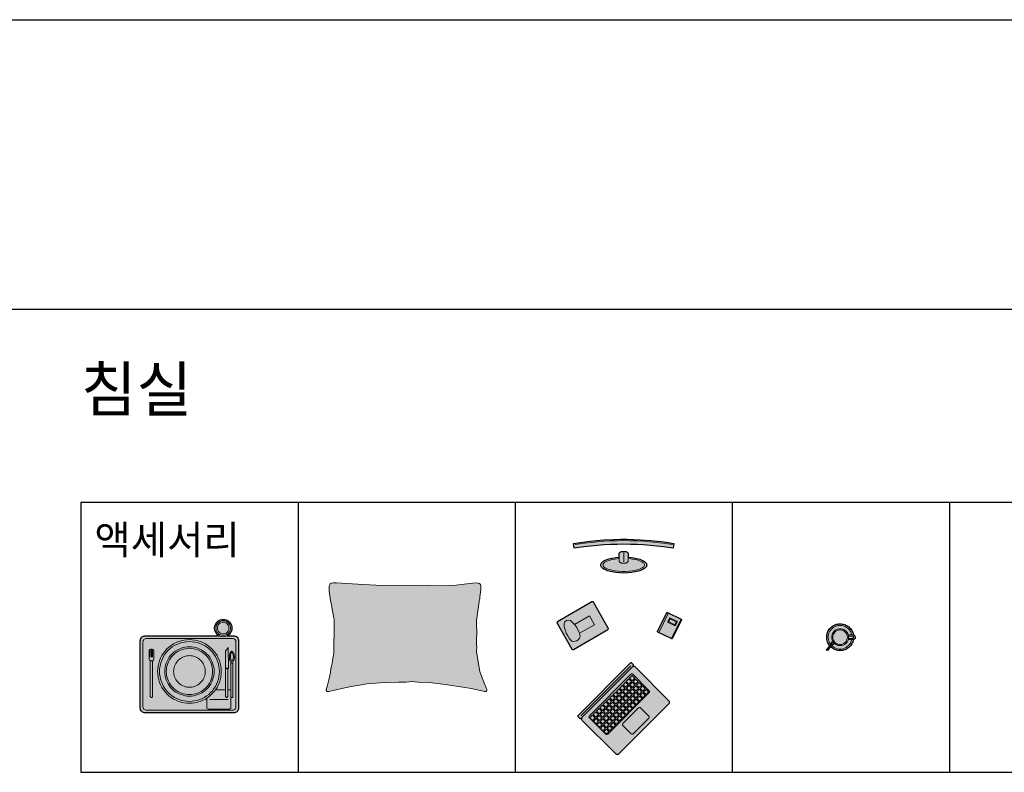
# Model space of a CAD drawing. Header units: millimetres. Extents: x 488786 to 747986, y 25193 to 95000.
# Tile 89 of 127: x 564783 to 569885, y 91100 to 95000. Entities that reach past the tile are written whole.
import ezdxf

# ---------------------------------------------------------------- set-up
doc = ezdxf.new("R2010")
doc.units = ezdxf.units.MM
for name, color, linetype in [('10. ETC', 251, 'Continuous'), ('13. TXT2', 43, 'Continuous'), ('25. 255', 255, 'Continuous'), ('6. FUR1', 181, 'Continuous')]:
    doc.layers.add(name, color=color, linetype=linetype)
doc.layers.add('7. FUR2', color=241, linetype='Continuous', lineweight=5)
doc.styles.add('YUHIHA_TEXT', font='Pretendard-Regular.ttf')

# ---------------------------------------------------------------- blocks, each defined once
blk = doc.blocks.new('YUHIHA_Accessory_PlaceSetting_Plan')
at = {"layer": '25. 255'}
blk.add_hatch(color=256, dxfattribs=at).paths.add_polyline_path([(-492.4, -484.9), (-496.9, -482.5), (-500.8, -479.3), (-504, -475.4), (-506.4, -470.9), (-507.9, -466), (-508.4, -460.9), (-508.4, -113.1), (-507.9, -108.1), (-506.4, -103.2), (-504, -98.7), (-500.8, -94.8), (-496.9, -91.5), (-492.4, -89.1), (-487.5, -87.6), (-482.4, -87.1), (-99.2, -87.1), (-101.1, -86.1), (-104.5, -84), (-107.6, -81.6), (-110.5, -79), (-113.1, -76.1), (-115.5, -73), (-117.6, -69.7), (-119.4, -66.2), (-120.9, -62.5), (-122.1, -58.8), (-122.9, -55), (-123.5, -51.1), (-123.6, -47.2), (-123.5, -43.2), (-122.9, -39.4), (-122.1, -35.5), (-120.9, -31.8), (-119.4, -28.2), (-117.6, -24.7), (-115.5, -21.4), (-113.1, -18.3), (-110.5, -15.4), (-107.6, -12.7), (-104.5, -10.3), (-101.1, -8.2), (-97.7, -6.4), (-94, -4.9), (-90.3, -3.7), (-86.5, -2.9), (-82.6, -2.4), (-78.7, -2.2), (-74.7, -2.4), (-70.8, -2.9), (-67, -3.7), (-63.3, -4.9), (-59.6, -6.4), (-56.2, -8.2), (-52.9, -10.3), (-49.7, -12.7), (-46.9, -15.4), (-44.2, -18.3), (-41.8, -21.4), (-39.7, -24.7), (-37.9, -28.2), (-36.4, -31.8), (-35.2, -35.5), (-34.4, -39.4), (-33.9, -43.2), (-33.7, -47.2), (-33.9, -51.1), (-34.4, -55), (-35.2, -58.8), (-36.4, -62.5), (-37.9, -66.2), (-39.7, -69.7), (-41.8, -73), (-44.2, -76.1), (-46.9, -79), (-49.7, -81.6), (-52.9, -84), (-56.2, -86.1), (-58.1, -87.1), (-24.7, -87.1), (-19.6, -87.6), (-14.7, -89.1), (-10.2, -91.5), (-6.3, -94.8), (-3.1, -98.7), (-0.7, -103.2), (0.8, -108.1), (1.3, -113.1), (1.3, -460.9), (0.8, -466), (-0.7, -470.9), (-3.1, -475.4), (-6.3, -479.3), (-10.2, -482.5), (-14.7, -484.9), (-19.6, -486.4), (-24.7, -486.9), (-482.4, -486.9), (-487.5, -486.4)])
at = {"layer": '6. FUR1'}
blk.add_lwpolyline([(-492.4, -484.9), (-496.9, -482.5), (-500.8, -479.3), (-504, -475.4), (-506.4, -470.9), (-507.9, -466), (-508.4, -460.9), (-508.4, -113.1), (-507.9, -108.1), (-506.4, -103.2), (-504, -98.7), (-500.8, -94.8), (-496.9, -91.5), (-492.4, -89.1), (-487.5, -87.6), (-482.4, -87.1), (-99.2, -87.1), (-104.5, -84), (-107.6, -81.6), (-113.1, -76.1), (-115.5, -73), (-119.4, -66.2), (-122.1, -58.8), (-123.5, -51.1), (-123.5, -43.2), (-122.9, -39.4), (-122.1, -35.5), (-119.4, -28.2), (-115.5, -21.4), (-113.1, -18.3), (-107.6, -12.7), (-101.1, -8.2), (-94, -4.9), (-86.5, -2.9), (-82.6, -2.4), (-74.7, -2.4), (-70.8, -2.9), (-63.3, -4.9), (-56.2, -8.2), (-52.9, -10.3), (-46.9, -15.4), (-41.8, -21.4), (-37.9, -28.2), (-36.4, -31.8), (-34.4, -39.4), (-33.9, -43.2), (-33.9, -51.1), (-34.4, -55), (-36.4, -62.5), (-39.7, -69.7), (-41.8, -73), (-46.9, -79), (-49.7, -81.6), (-52.9, -84), (-58.1, -87.1), (-24.7, -87.1), (-19.6, -87.6), (-14.7, -89.1), (-10.2, -91.5), (-6.3, -94.8), (-3.1, -98.7), (-0.7, -103.2), (0.8, -108.1), (1.3, -113.1), (1.3, -460.9), (0.8, -466), (-0.7, -470.9), (-3.1, -475.4), (-6.3, -479.3), (-10.2, -482.5), (-14.7, -484.9), (-19.6, -486.4), (-24.7, -486.9), (-482.4, -486.9), (-487.5, -486.4)], close=True, dxfattribs=at)
at = {"layer": '7. FUR2'}
for points in [[(-40.7, -47.2), (-41.2, -53.8), (-43, -60.2), (-44.2, -63.2), (-47.5, -69), (-51.8, -74), (-54.2, -76.3), (-59.7, -80.1), (-65.7, -82.8), (-72.1, -84.6), (-78.7, -85.1), (-85.2, -84.6), (-91.6, -82.8), (-97.6, -80.1), (-103.1, -76.3), (-105.5, -74), (-107.8, -71.6), (-111.5, -66.2), (-114.3, -60.2), (-116, -53.8), (-116.6, -47.2), (-116, -40.6), (-114.3, -34.2), (-111.5, -28.2), (-107.8, -22.8), (-105.5, -20.3), (-100.4, -16.1), (-97.6, -14.3), (-91.6, -11.5), (-85.2, -9.8), (-78.7, -9.2), (-72.1, -9.8), (-65.7, -11.5), (-59.7, -14.3), (-54.2, -18.1), (-51.8, -20.3), (-47.5, -25.4), (-44.2, -31.1), (-43, -34.2), (-41.2, -40.6)], [(-48.7, -47.2), (-49.1, -52.4), (-50.5, -57.4), (-54.1, -64.4), (-57.5, -68.4), (-63.7, -73.1), (-68.4, -75.3), (-73.5, -76.7), (-78.7, -77.2), (-83.9, -76.7), (-88.9, -75.3), (-95.8, -71.7), (-99.8, -68.4), (-103.2, -64.4), (-106.8, -57.4), (-108.2, -52.4), (-108.6, -47.2), (-108.2, -42), (-106.8, -36.9), (-104.6, -32.2), (-99.8, -26), (-95.8, -22.6), (-91.3, -20), (-83.9, -17.6), (-78.7, -17.2), (-70.9, -18.2), (-66, -20), (-61.5, -22.6), (-57.5, -26), (-54.1, -30), (-51.5, -34.5), (-49.7, -39.4)], [(-30.7, -472.9), (-476.4, -472.9), (-479.9, -472.6), (-483.3, -471.6), (-486.4, -469.9), (-489.1, -467.6), (-491.4, -464.9), (-493, -461.8), (-494.1, -458.4), (-494.4, -454.9), (-494.4, -119.1), (-494.1, -115.6), (-493, -112.2), (-491.4, -109.1), (-489.1, -106.4), (-486.4, -104.2), (-483.3, -102.5), (-479.9, -101.5), (-476.4, -101.1), (-30.7, -101.1), (-27.2, -101.5), (-23.8, -102.5), (-20.7, -104.2), (-18, -106.4), (-15.7, -109.1), (-14.1, -112.2), (-13, -115.6), (-12.7, -119.1), (-12.7, -454.9), (-13, -458.4), (-14.1, -461.8), (-15.7, -464.9), (-18, -467.6), (-20.7, -469.9), (-23.8, -471.6), (-27.2, -472.6)], [(-88.7, -272), (-89.3, -286.4), (-91.2, -300.7), (-94.3, -314.7), (-98.6, -328.4), (-104.1, -341.7), (-110.7, -354.5), (-118.5, -366.6), (-127.2, -378), (-136.9, -388.6), (-147.6, -398.4), (-159, -407.1), (-171.1, -414.8), (-183.9, -421.5), (-197.2, -427), (-210.9, -431.3), (-224.9, -434.4), (-239.2, -436.3), (-253.6, -436.9), (-267.9, -436.3), (-282.2, -434.4), (-296.2, -431.3), (-309.9, -427), (-323.2, -421.5), (-336, -414.8), (-348.1, -407.1), (-359.6, -398.4), (-370.1, -388.6), (-379.9, -378), (-388.6, -366.6), (-396.4, -354.5), (-403, -341.7), (-408.5, -328.4), (-412.8, -314.7), (-415.9, -300.7), (-417.8, -286.4), (-418.4, -272), (-417.8, -257.7), (-415.9, -243.4), (-412.8, -229.3), (-408.5, -215.6), (-403, -202.3), (-396.4, -189.6), (-388.6, -177.4), (-379.9, -166), (-370.1, -155.4), (-359.6, -145.7), (-348.1, -136.9), (-336, -129.2), (-323.2, -122.6), (-309.9, -117.1), (-296.2, -112.8), (-282.2, -109.6), (-267.9, -107.8), (-253.6, -107.1), (-239.2, -107.8), (-224.9, -109.6), (-210.9, -112.8), (-197.2, -117.1), (-183.9, -122.6), (-171.1, -129.2), (-159, -136.9), (-147.6, -145.7), (-136.9, -155.4), (-127.2, -166), (-118.5, -177.4), (-110.7, -189.6), (-104.1, -202.3), (-98.6, -215.6), (-94.3, -229.3), (-91.2, -243.4), (-89.3, -257.7)], [(-98.6, -272), (-99.2, -285.5), (-101, -298.9), (-103.9, -312.1), (-108, -325), (-113.2, -337.5), (-119.4, -349.5), (-126.7, -360.9), (-134.9, -371.6), (-144, -381.6), (-154, -390.7), (-164.7, -398.9), (-176.1, -406.2), (-188.1, -412.4), (-200.6, -417.6), (-213.5, -421.7), (-226.7, -424.6), (-240.1, -426.4), (-253.6, -426.9), (-267.1, -426.4), (-280.4, -424.6), (-293.6, -421.7), (-306.5, -417.6), (-319, -412.4), (-331, -406.2), (-342.4, -398.9), (-353.1, -390.7), (-363.1, -381.6), (-372.2, -371.6), (-380.4, -360.9), (-387.7, -349.5), (-393.9, -337.5), (-399.1, -325), (-403.2, -312.1), (-406.1, -298.9), (-407.9, -285.5), (-408.5, -272), (-407.9, -258.5), (-406.1, -245.1), (-403.2, -231.9), (-399.1, -219.1), (-393.9, -206.6), (-387.7, -194.6), (-380.4, -183.2), (-372.2, -172.5), (-363.1, -162.5), (-353.1, -153.4), (-342.4, -145.1), (-331, -137.9), (-319, -131.6), (-306.5, -126.5), (-293.6, -122.4), (-280.4, -119.5), (-267.1, -117.7), (-253.6, -117.1), (-240.1, -117.7), (-226.7, -119.5), (-213.5, -122.4), (-200.6, -126.5), (-188.1, -131.6), (-176.1, -137.9), (-164.7, -145.1), (-154, -153.4), (-144, -162.5), (-134.9, -172.5), (-126.7, -183.2), (-119.4, -194.6), (-113.2, -206.6), (-108, -219.1), (-103.9, -231.9), (-101, -245.1), (-99.2, -258.5)], [(-125.6, -272), (-126.1, -283.2), (-127.6, -294.2), (-130, -305.1), (-133.3, -315.8), (-137.6, -326.1), (-142.8, -336), (-148.8, -345.4), (-155.6, -354.3), (-163.1, -362.5), (-171.3, -370), (-180.2, -376.8), (-189.6, -382.8), (-199.5, -388), (-209.8, -392.2), (-220.4, -395.6), (-231.3, -398), (-242.4, -399.5), (-253.6, -400), (-264.7, -399.5), (-275.8, -398), (-286.7, -395.6), (-297.3, -392.2), (-307.6, -388), (-317.5, -382.8), (-326.9, -376.8), (-335.8, -370), (-344, -362.5), (-351.6, -354.3), (-358.3, -345.4), (-364.3, -336), (-369.5, -326.1), (-373.8, -315.8), (-377.1, -305.1), (-379.5, -294.2), (-381, -283.2), (-381.5, -272), (-381, -260.9), (-379.5, -249.8), (-377.1, -238.9), (-373.8, -228.3), (-369.5, -218), (-364.3, -208.1), (-358.3, -198.7), (-351.6, -189.8), (-344, -181.6), (-335.8, -174), (-326.9, -167.2), (-317.5, -161.2), (-307.6, -156.1), (-297.3, -151.8), (-286.7, -148.5), (-275.8, -146.1), (-264.7, -144.6), (-253.6, -144.1), (-242.4, -144.6), (-231.3, -146.1), (-220.4, -148.5), (-209.8, -151.8), (-199.5, -156.1), (-189.6, -161.2), (-180.2, -167.2), (-171.3, -174), (-163.1, -181.6), (-155.6, -189.8), (-148.8, -198.7), (-142.8, -208.1), (-137.6, -218), (-133.3, -228.3), (-130, -238.9), (-127.6, -249.8), (-126.1, -260.9)], [(-133.6, -272), (-134.1, -282.5), (-135.4, -292.9), (-137.7, -303.1), (-140.8, -313.1), (-144.9, -322.7), (-149.7, -332), (-155.3, -340.8), (-161.7, -349.1), (-168.8, -356.8), (-176.5, -363.9), (-184.8, -370.3), (-193.6, -375.9), (-202.9, -380.7), (-212.5, -384.7), (-222.5, -387.9), (-232.7, -390.1), (-243.1, -391.5), (-253.6, -392), (-264, -391.5), (-274.4, -390.1), (-284.6, -387.9), (-294.6, -384.7), (-304.2, -380.7), (-313.5, -375.9), (-322.3, -370.3), (-330.6, -363.9), (-338.4, -356.8), (-345.4, -349.1), (-351.8, -340.8), (-357.4, -332), (-362.2, -322.7), (-366.2, -313.1), (-369.4, -303.1), (-371.7, -292.9), (-373, -282.5), (-373.5, -272), (-373, -261.6), (-371.7, -251.2), (-369.4, -241), (-366.2, -231), (-362.2, -221.3), (-357.4, -212.1), (-351.8, -203.2), (-345.4, -194.9), (-338.4, -187.2), (-330.6, -180.2), (-322.3, -173.8), (-313.5, -168.2), (-304.2, -163.3), (-294.6, -159.3), (-284.6, -156.2), (-274.4, -153.9), (-264, -152.6), (-253.6, -152.1), (-243.1, -152.6), (-232.7, -153.9), (-222.5, -156.2), (-212.5, -159.3), (-202.9, -163.3), (-193.6, -168.2), (-184.8, -173.8), (-176.5, -180.2), (-168.8, -187.2), (-161.7, -194.9), (-155.3, -203.2), (-149.7, -212.1), (-144.9, -221.3), (-140.8, -231), (-137.7, -241), (-135.4, -251.2), (-134.1, -261.6)], [(-450.4, -217.1), (-456, -216.9), (-458.9, -215.7), (-461.1, -213.5), (-462.3, -210.6), (-462.4, -165.1), (-461.8, -162), (-461.1, -160.7), (-458.9, -158.4), (-457.5, -157.7), (-454.4, -157.1), (-446.4, -157.1), (-443.4, -157.7), (-442, -158.4), (-439.8, -160.7), (-438.6, -163.5), (-438.4, -209.1), (-439.1, -212.1), (-439.8, -213.5), (-442, -215.7), (-444.9, -216.9), (-446.4, -217.1)], [(-171.6, -272), (-171.9, -279.2), (-172.8, -286.3), (-174.4, -293.2), (-176.5, -300.1), (-179.3, -306.7), (-182.6, -313), (-186.4, -319), (-190.8, -324.7), (-195.6, -330), (-200.9, -334.8), (-206.5, -339.2), (-212.6, -343), (-218.9, -346.3), (-225.5, -349), (-232.3, -351.2), (-239.3, -352.7), (-246.4, -353.7), (-253.6, -354), (-260.7, -353.7), (-267.8, -352.7), (-274.8, -351.2), (-281.6, -349), (-288.2, -346.3), (-294.5, -343), (-300.6, -339.2), (-306.2, -334.8), (-311.5, -330), (-316.3, -324.7), (-320.7, -319), (-324.5, -313), (-327.8, -306.7), (-330.6, -300.1), (-332.7, -293.2), (-334.3, -286.3), (-335.2, -279.2), (-335.5, -272), (-335.2, -264.9), (-334.3, -257.8), (-332.7, -250.8), (-330.6, -244), (-327.8, -237.4), (-324.5, -231.1), (-320.7, -225), (-316.3, -219.4), (-311.5, -214.1), (-306.2, -209.3), (-300.6, -204.9), (-294.5, -201.1), (-288.2, -197.8), (-281.6, -195), (-274.8, -192.9), (-267.8, -191.3), (-260.7, -190.4), (-253.6, -190.1), (-246.4, -190.4), (-239.3, -191.3), (-232.3, -192.9), (-225.5, -195), (-218.9, -197.8), (-212.6, -201.1), (-206.5, -204.9), (-200.9, -209.3), (-195.6, -214.1), (-190.8, -219.4), (-186.4, -225), (-182.6, -231.1), (-179.3, -237.4), (-176.5, -244), (-174.4, -250.8), (-172.8, -257.8), (-171.9, -264.9)], [(-25.7, -195.1), (-26.4, -204.4), (-28.5, -211.9), (-30.3, -215), (-31.6, -216.3), (-33, -217), (-35.1, -216.7), (-36.4, -215.7), (-37.7, -214.1), (-39.8, -209.2), (-41.2, -202.6), (-41.7, -195.1), (-41.2, -187.6), (-39.8, -180.9), (-37.7, -176), (-36.4, -174.4), (-35.1, -173.4), (-33, -173.2), (-31.6, -173.8), (-30.3, -175.2), (-28.5, -178.2), (-26.4, -185.8)]]:
    blk.add_lwpolyline(points, close=True, dxfattribs=at)
for points in [[(-58.2, -87.2), (-63.3, -89.4), (-67, -90.6), (-70.8, -91.5), (-78.7, -92.1), (-86.5, -91.5), (-90.3, -90.6), (-94, -89.4), (-99.1, -87.2)], [(-66.7, -257), (-66.7, -167.1), (-52.7, -147.1), (-50.7, -257), (-60.7, -257)], [(-456.4, -197.1), (-456.4, -157.4)], [(-450.4, -197.1), (-450.4, -157.1)], [(-444.4, -197.1), (-444.4, -157.4)], [(-33.7, -227.1), (-37, -226), (-39.2, -224.2), (-41.1, -221.6), (-42.9, -218.3), (-45.5, -209.8), (-46.6, -199.7), (-46.2, -189.3), (-44.3, -179.9), (-42.9, -175.9), (-40.2, -171.1), (-38.1, -168.9), (-35.9, -167.6), (-32.5, -167.2), (-29.2, -168.9), (-26.2, -172.5), (-24.5, -175.9), (-22.4, -182.1), (-21.5, -186.8), (-20.7, -194.5), (-20.7, -199.7)], [(-20.7, -199.7), (-21.9, -209.8), (-24.5, -218.3), (-26.2, -221.6), (-29.2, -225.2), (-31.4, -226.6), (-33.7, -227.1)], [(-444.6, -402.1), (-445.4, -404.3), (-447.1, -405.9), (-449.3, -406.8), (-451.6, -406.8), (-454.7, -405.2), (-456, -403.2), (-456.4, -401), (-456.4, -223.1), (-456, -220.8), (-454.7, -218.8), (-452.7, -217.5), (-450.4, -217.1)], [(-450.4, -217.1), (-448.1, -217.5), (-446.2, -218.8), (-444.9, -220.8), (-444.4, -223.1), (-444.6, -402.1)], [(-65.7, -255), (-52.7, -255)], [(-28.8, -402.9), (-29.5, -404.7), (-30.9, -406.1), (-33.7, -406.9), (-35.6, -406.6), (-37.2, -405.5), (-38.3, -403.9), (-38.7, -402), (-38.7, -232.1), (-38.3, -230.2), (-37.2, -228.5), (-35.6, -227.4), (-33.7, -227.1)], [(-33.7, -227.1), (-31.8, -227.4), (-30.1, -228.5), (-29.1, -230.2), (-28.7, -232.1), (-28.8, -402.9)], [(-54.8, -402.1), (-55.7, -404.3), (-57.3, -405.9), (-59.5, -406.8), (-61.8, -406.8), (-64, -405.9), (-65.7, -404.3), (-66.7, -401), (-66.7, -263), (-66.2, -260.7), (-64.9, -258.8), (-63, -257.5), (-60.7, -257)], [(-60.7, -257), (-66.7, -257)], [(-60.7, -257), (-58.4, -257.5), (-56.4, -258.8), (-55.1, -260.7), (-54.7, -263), (-54.8, -402.1)], [(-118.8, -367), (-66.7, -367)], [(-54.7, -367), (-46.7, -367), (-43.6, -367.6), (-41, -369.3), (-40, -370.5), (-38.8, -373.4), (-38.7, -375)], [(-38.7, -402), (-38.8, -460.5), (-40, -463.4), (-41, -464.6), (-43.6, -466.3), (-46.7, -466.9)], [(-46.7, -466.9), (-155.6, -466.9), (-158.7, -466.3), (-161.3, -464.6), (-162.3, -463.4), (-163.4, -460.5), (-163.6, -458.9), (-163.6, -410.1)], [(-148.6, -416.9), (-53.7, -416.9)]]:
    blk.add_lwpolyline(points, dxfattribs=at)
blk = doc.blocks.new('YUHIHA_Accessory_Laptop_A_Plan')
at = {"layer": '25. 255'}
blk.add_hatch(color=256, dxfattribs=at).paths.add_polyline_path([(-281.4, -162.6), (-283.2, -160.4), (-284.5, -158), (-285.3, -155.3), (-285.6, -152.5), (-285.3, -149.8), (-284.5, -147.1), (-283.2, -144.7), (-281.4, -142.5), (-109.5, 29.5), (-107.3, 31.2), (-104.8, 32.6), (-102.2, 33.4), (-99.4, 33.6), (-96.7, 33.4), (-96.6, 33.4), (-97.8, 34.5), (-98.6, 35.6), (-99.3, 36.8), (-99.7, 38.1), (-99.8, 39.5), (-99.7, 40.9), (-99.3, 42.2), (-98.6, 43.4), (-97.8, 44.5), (-92.8, 49.5), (-91.7, 50.4), (-90.5, 51.1), (-89.1, 51.5), (-87.7, 51.6), (-86.4, 51.5), (-85, 51.1), (-83.8, 50.4), (-82.7, 49.5), (186.1, -219.3), (187, -220.4), (187.7, -221.6), (188.1, -223), (188.2, -224.3), (188.1, -225.7), (187.7, -227.1), (187, -228.3), (186.1, -229.3), (181.1, -234.4), (180, -235.2), (178.8, -235.9), (177.5, -236.3), (176.1, -236.4), (174.7, -236.3), (173.4, -235.9), (172.2, -235.2), (171.1, -234.4), (169.9, -233.2), (170, -233.3), (170.2, -236), (170, -238.8), (169.2, -241.4), (167.8, -243.9), (166.1, -246.1), (-5.9, -418.1), (-8.1, -419.8), (-10.5, -421.1), (-13.2, -421.9), (-15.9, -422.2), (-18.7, -421.9), (-21.4, -421.1), (-23.8, -419.8), (-25.9, -418.1)])
at = {"layer": '6. FUR1'}
blk.add_lwpolyline([(-281.4, -162.6), (-283.2, -160.4), (-284.5, -158), (-285.3, -155.3), (-285.6, -152.5), (-285.3, -149.8), (-284.5, -147.1), (-283.2, -144.7), (-281.4, -142.5), (-109.5, 29.5), (-107.3, 31.2), (-104.8, 32.6), (-102.2, 33.4), (-99.4, 33.6), (-96.6, 33.4), (-98.6, 35.6), (-99.7, 38.1), (-99.7, 40.9), (-98.6, 43.4), (-91.7, 50.4), (-89.1, 51.5), (-86.4, 51.5), (-85, 51.1), (-82.7, 49.5), (186.1, -219.3), (187.7, -221.6), (188.1, -223), (188.1, -225.7), (187.7, -227.1), (186.1, -229.3), (181.1, -234.4), (178.8, -235.9), (176.1, -236.4), (174.7, -236.3), (172.2, -235.2), (169.9, -233.2), (170.2, -236), (170, -238.8), (169.2, -241.4), (167.8, -243.9), (166.1, -246.1), (-5.9, -418.1), (-8.1, -419.8), (-10.5, -421.1), (-13.2, -421.9), (-15.9, -422.2), (-18.7, -421.9), (-21.4, -421.1), (-23.8, -419.8), (-25.9, -418.1)], close=True, dxfattribs=at)
at = {"layer": '7. FUR2'}
for points in [[(169.9, -233.2), (-96.6, 33.3)], [(-85.2, 37), (173.6, -221.8)]]:
    blk.add_lwpolyline(points, dxfattribs=at)
for points in [[(34.2, -317.9), (-181.3, -102.4), (-182.8, -100.1), (-183.2, -98.8), (-183.2, -96), (-182.1, -93.5), (-181.3, -92.4), (-96.1, -7.2), (-93.8, -5.7), (-92.5, -5.3), (-89.7, -5.3), (-87.1, -6.4), (-86.1, -7.2), (129.3, -222.7), (130.9, -225), (131.4, -227.7), (131.3, -229.1), (130.2, -231.6), (129.3, -232.7), (44.2, -317.9), (41.9, -319.4), (39.2, -319.9), (36.5, -319.4)], [(-128.7, -76.5), (-115.3, -63.2), (-128.7, -49.8), (-142, -63.2)], [(-110.7, -58.6), (-97.3, -45.2), (-110.7, -31.9), (-124.1, -45.2)], [(-93.6, -75.7), (-80.2, -62.4), (-93.6, -49), (-106.9, -62.4)], [(-92.8, -40.6), (-79.4, -27.3), (-92.8, -13.9), (-106.1, -27.3)], [(-75.6, -57.8), (-62.3, -44.4), (-75.6, -31.1), (-89, -44.4)], [(-58.5, -74.9), (-45.2, -61.5), (-58.5, -48.2), (-71.9, -61.5)], [(-164.6, -112.5), (-151.2, -99.1), (-164.6, -85.7), (-177.9, -99.1)], [(-146.6, -94.5), (-133.2, -81.2), (-146.6, -67.8), (-160, -81.2)], [(-129.5, -111.6), (-116.1, -98.3), (-129.5, -84.9), (-142.8, -98.3)], [(-112.4, -128.7), (-99, -115.4), (-112.4, -102), (-125.7, -115.4)], [(-111.5, -93.7), (-98.2, -80.3), (-111.5, -67), (-124.9, -80.3)], [(-94.4, -110.8), (-81.1, -97.4), (-94.4, -84.1), (-107.8, -97.4)], [(-77.3, -127.9), (-63.9, -114.5), (-77.3, -101.2), (-90.7, -114.5)], [(-76.5, -92.8), (-63.1, -79.5), (-76.5, -66.1), (-89.8, -79.5)], [(-59.4, -110), (-46, -96.6), (-59.4, -83.2), (-72.7, -96.6)], [(-42.2, -127.1), (-28.9, -113.7), (-42.2, -100.3), (-55.6, -113.7)], [(-41.4, -92), (-28, -78.6), (-41.4, -65.3), (-54.8, -78.6)], [(-24.3, -109.1), (-10.9, -95.8), (-24.3, -82.4), (-37.6, -95.8)], [(-7.2, -126.2), (6.2, -112.9), (-7.2, -99.5), (-20.5, -112.9)], [(-147.4, -129.6), (-134.1, -116.2), (-147.4, -102.8), (-160.8, -116.2)], [(-130.3, -146.7), (-117, -133.3), (-130.3, -120), (-143.7, -133.3)], [(-113.2, -163.8), (-99.8, -150.4), (-113.2, -137.1), (-126.6, -150.4)], [(-95.2, -145.8), (-81.9, -132.5), (-95.2, -119.1), (-108.6, -132.5)], [(-78.1, -163), (-64.8, -149.6), (-78.1, -136.2), (-91.5, -149.6)], [(-60.2, -145), (-46.8, -131.7), (-60.2, -118.3), (-73.5, -131.7)], [(-43.1, -162.1), (-29.7, -148.8), (-43.1, -135.4), (-56.4, -148.8)], [(-25.9, -179.2), (-12.6, -165.9), (-25.9, -152.5), (-39.3, -165.9)], [(-25.1, -144.2), (-11.8, -130.8), (-25.1, -117.5), (-38.5, -130.8)], [(-8, -161.3), (5.4, -147.9), (-8, -134.6), (-21.4, -147.9)], [(9.1, -178.4), (22.5, -165.1), (9.1, -151.7), (-4.2, -165.1)], [(9.9, -143.3), (23.3, -130), (9.9, -116.6), (-3.4, -130)], [(27.1, -160.5), (40.4, -147.1), (27.1, -133.8), (13.7, -147.1)], [(44.2, -177.6), (57.5, -164.2), (44.2, -150.9), (30.8, -164.2)], [(-97.8, -316.2), (-179.6, -234.4), (-181.1, -232.1), (-181.5, -230.7), (-181.5, -228), (-180.5, -225.4), (-179.6, -224.3), (-136.2, -180.9), (-135.1, -180), (-132.5, -179), (-129.8, -179), (-128.4, -179.4), (-126.2, -180.9), (-44.3, -262.8), (-42.8, -265.1), (-42.4, -266.4), (-42.2, -267.8), (-42.8, -270.5), (-44.3, -272.8), (-87.7, -316.2), (-90, -317.7), (-92.8, -318.3), (-95.5, -317.7)], [(-96.1, -180.9), (-82.7, -167.6), (-96.1, -154.2), (-109.5, -167.6)], [(-79, -198), (-65.6, -184.7), (-79, -171.3), (-92.3, -184.7)], [(-61.9, -215.2), (-48.5, -201.8), (-61.9, -188.4), (-75.2, -201.8)], [(-61, -180.1), (-47.7, -166.7), (-61, -153.4), (-74.4, -166.7)], [(-43.9, -197.2), (-30.6, -183.8), (-43.9, -170.5), (-57.3, -183.8)], [(-26.8, -214.3), (-13.4, -201), (-26.8, -187.6), (-40.1, -201)], [(-8.8, -196.4), (4.5, -183), (-8.8, -169.7), (-22.2, -183)], [(8.3, -213.5), (21.6, -200.1), (8.3, -186.8), (-5.1, -200.1)], [(25.4, -230.6), (38.8, -217.2), (25.4, -203.9), (12, -217.2)], [(26.2, -195.5), (39.6, -182.2), (26.2, -168.8), (12.9, -182.2)], [(43.4, -212.7), (56.7, -199.3), (43.4, -185.9), (30, -199.3)], [(60.5, -229.8), (73.8, -216.4), (60.5, -203.1), (47.1, -216.4)], [(61.3, -194.7), (74.7, -181.3), (61.3, -168), (47.9, -181.3)], [(78.4, -211.8), (91.8, -198.5), (78.4, -185.1), (65.1, -198.5)], [(95.5, -228.9), (108.9, -215.6), (95.5, -202.2), (82.2, -215.6)], [(-44.7, -232.3), (-31.4, -218.9), (-44.7, -205.6), (-58.1, -218.9)], [(-27.6, -249.4), (-14.3, -236), (-27.6, -222.7), (-41, -236)], [(-10.5, -266.5), (2.9, -253.2), (-10.5, -239.8), (-23.9, -253.2)], [(-9.7, -231.4), (3.7, -218.1), (-9.7, -204.7), (-23, -218.1)], [(7.4, -248.6), (20.8, -235.2), (7.4, -221.8), (-5.9, -235.2)], [(24.6, -265.7), (37.9, -252.3), (24.6, -238.9), (11.2, -252.3)], [(42.5, -247.7), (55.9, -234.4), (42.5, -221), (29.1, -234.4)], [(59.6, -264.8), (73, -251.5), (59.6, -238.1), (46.3, -251.5)], [(77.6, -246.9), (90.9, -233.5), (77.6, -220.2), (64.2, -233.5)], [(94.7, -264), (108.1, -250.6), (94.7, -237.3), (81.3, -250.6)], [(112.7, -246.1), (126, -232.7), (112.7, -219.3), (99.3, -232.7)], [(6.6, -283.6), (20, -270.3), (6.6, -256.9), (-6.8, -270.3)], [(23.7, -300.7), (37.1, -287.4), (23.7, -274), (10.4, -287.4)], [(40.8, -317.9), (54.2, -304.5), (40.8, -291.1), (27.5, -304.5)], [(41.7, -282.8), (55, -269.4), (41.7, -256.1), (28.3, -269.4)], [(58.8, -299.9), (72.2, -286.5), (58.8, -273.2), (45.4, -286.5)], [(76.8, -281.9), (90.1, -268.6), (76.8, -255.2), (63.4, -268.6)]]:
    blk.add_lwpolyline(points, close=True, dxfattribs=at)
blk = doc.blocks.new('YUHIHA_Accessory_Book_A_Plan')
at = {"layer": '25. 255'}
blk.add_hatch(color=256, dxfattribs=at).paths.add_polyline_path([(73.5, -113.4), (1.3, -78.1), (0.9, -77.9), (0.6, -77.6), (0.3, -77.2), (0.1, -76.8), (0, -76.4), (0, -75.9), (0.1, -75.5), (0.2, -75.1), (48.1, 23.1), (48.4, 23.5), (48.6, 23.8), (49, 24.1), (49.4, 24.3), (49.9, 24.4), (50.3, 24.4), (50.7, 24.3), (51.1, 24.2), (123.4, -11.1), (123.8, -11.3), (124.1, -11.6), (124.4, -12), (124.6, -12.4), (124.7, -12.8), (124.7, -13.3), (124.6, -13.7), (124.5, -14.1), (76.6, -112.3), (76.3, -112.7), (76, -113), (75.7, -113.3), (75.3, -113.5), (74.8, -113.6), (74.4, -113.6), (74, -113.5)])
at = {"layer": '6. FUR1'}
blk.add_lwpolyline([(73.5, -113.4), (1.3, -78.1), (0.3, -77.2), (0, -76.4), (0.2, -75.1), (48.1, 23.1), (49, 24.1), (49.9, 24.4), (51.1, 24.2), (123.4, -11.1), (124.4, -12), (124.7, -12.8), (124.5, -14.1), (76.6, -112.3), (75.3, -113.5)], close=True, dxfattribs=at)
at = {"layer": '7. FUR2'}
for points in [[(7.4, -81.1), (57.3, 21.2)], [(72.5, -110.3), (120.4, -12.1)], [(74.9, -110.6), (122.1, -13.8)]]:
    blk.add_lwpolyline(points, dxfattribs=at)
for points in [[(91.9, -46.3), (103.2, -23.2), (63.6, -3.9), (52.3, -27.1)], [(89.8, -40.3), (97.1, -25.3), (65.7, -10), (58.4, -25)]]:
    blk.add_lwpolyline(points, close=True, dxfattribs=at)
blk = doc.blocks.new('YUHIHA_Accessory_Cushion_A_Plan')
at = {"layer": '25. 255'}
blk.add_hatch(color=256, dxfattribs=at).paths.add_polyline_path([(28300.2, 13930), (28175.4, 13936.2), (28065.8, 13943.2), (28049.4, 13943.4), (28039.6, 13941.7), (28037.7, 13941.3), (28032.3, 13938.2), (28031.7, 13937.7), (28028.2, 13931.9), (28026.5, 13924.5), (28026.5, 13921.7), (28026.5, 13921.5), (28026.8, 13900.3), (28034.2, 13851.7), (28041.5, 13819.7), (28042.3, 13804.7), (28047.1, 13788.8), (28052.3, 13759.4), (28052.4, 13756.5), (28052.6, 13743.4), (28053.2, 13710.2), (28052.4, 13654.9), (28052.2, 13654.1), (28052, 13651.5), (28051.3, 13645.5), (28051.4, 13643.5), (28051.3, 13642), (28052.1, 13584), (28051.5, 13577.1), (28046.1, 13550.8), (28044.5, 13537), (28041, 13516.2), (28035.6, 13496.8), (28034, 13477.9), (28026.2, 13439.7), (28016.7, 13406.2), (28012.8, 13395.5), (28011.9, 13386.9), (28011.9, 13384.9), (28015.7, 13380), (28025.5, 13379.8), (28041.4, 13383.2), (28092.1, 13396.3), (28141.4, 13405.9), (28195.2, 13413.8), (28207.2, 13417.1), (28221, 13419.2), (28291, 13425.6), (28387.1, 13428.4), (28427, 13428.9), (28457.8, 13431.7), (28502.4, 13427.5), (28535.1, 13428.3), (28627.6, 13415.5), (28719.4, 13402.1), (28763.7, 13394.9), (28833.7, 13379.3), (28841.8, 13379.3), (28844.8, 13383.5), (28844.8, 13385), (28844.4, 13391.5), (28841.5, 13399.6), (28832.7, 13420.6), (28819.3, 13451), (28807.5, 13483.7), (28790.6, 13585.1), (28791.6, 13613.2), (28790.7, 13622.4), (28790.7, 13622.6), (28790.6, 13638.1), (28790.6, 13650.9), (28792.2, 13681.4), (28790.7, 13733.6), (28790.2, 13744.9), (28790, 13748.7), (28789.9, 13748.4), (28789.9, 13748.6), (28798.9, 13810.2), (28800.9, 13819.1), (28804.1, 13848.4), (28807.8, 13859.6), (28807.6, 13870.6), (28807.7, 13871.2), (28812.3, 13906.3), (28812.3, 13906.4), (28812.8, 13910), (28812.9, 13918.7), (28813, 13921.2), (28813, 13923.4), (28812.9, 13925.6), (28812.9, 13929.5), (28810.8, 13934.9), (28806.6, 13939.3), (28805.9, 13939.7), (28799.6, 13941.9), (28788.7, 13943.3), (28754.1, 13940.3), (28685, 13931.9), (28608.3, 13927.7), (28489.5, 13931.2)])
at = {"layer": '7. FUR2'}
blk.add_lwpolyline([(28792.2, 13681.4), (28790.7, 13733.6), (28790.2, 13744.9), (28790, 13748.7), (28789.9, 13748.4), (28789.9, 13748.6), (28798.9, 13810.2), (28800.9, 13819.1), (28804.1, 13848.4), (28807.8, 13859.6), (28807.6, 13870.6), (28807.7, 13871.2), (28812.3, 13906.3), (28812.3, 13906.4), (28812.8, 13910), (28812.9, 13918.7), (28813, 13921.2), (28813, 13923.4), (28812.9, 13925.6), (28812.9, 13929.5), (28810.8, 13934.9), (28806.6, 13939.3), (28805.9, 13939.7), (28799.6, 13941.9), (28788.7, 13943.3), (28754.1, 13940.3), (28685, 13931.9), (28608.3, 13927.7), (28489.5, 13931.2), (28300.2, 13930), (28175.4, 13936.2), (28065.8, 13943.2), (28049.4, 13943.4), (28039.6, 13941.7), (28037.7, 13941.3), (28032.3, 13938.2), (28031.7, 13937.7), (28028.2, 13931.9), (28026.5, 13924.5), (28026.5, 13921.7), (28026.5, 13921.5), (28026.8, 13900.3), (28034.2, 13851.7), (28041.5, 13819.7), (28042.3, 13804.7), (28047.1, 13788.8), (28052.3, 13759.4), (28052.4, 13756.5), (28052.6, 13743.4), (28053.2, 13710.2), (28052.4, 13654.9), (28052.2, 13654.1), (28052, 13651.5), (28051.3, 13645.5), (28051.4, 13643.5), (28051.3, 13642), (28052.1, 13584), (28051.5, 13577.1), (28046.1, 13550.8), (28044.5, 13537), (28041, 13516.2), (28035.6, 13496.8), (28034, 13477.9), (28026.2, 13439.7), (28016.7, 13406.2), (28012.8, 13395.5), (28011.9, 13386.9), (28011.9, 13384.9), (28015.7, 13380), (28025.5, 13379.8), (28041.4, 13383.2), (28092.1, 13396.3), (28141.4, 13405.9), (28195.2, 13413.8), (28207.2, 13417.1), (28221, 13419.2), (28291, 13425.6), (28387.1, 13428.4), (28427, 13428.9), (28457.8, 13431.7), (28502.4, 13427.5), (28535.1, 13428.3), (28627.6, 13415.5), (28719.4, 13402.1), (28763.7, 13394.9), (28833.7, 13379.3), (28841.8, 13379.3), (28844.8, 13383.5), (28844.8, 13385), (28844.4, 13391.5), (28841.5, 13399.6), (28832.7, 13420.6), (28819.3, 13451), (28807.5, 13483.7), (28790.6, 13585.1), (28791.6, 13613.2), (28790.7, 13622.4), (28790.7, 13622.6), (28790.6, 13638.1), (28790.6, 13650.9)], close=True, dxfattribs=at)
blk = doc.blocks.new('YUHIHA_Accessory_Monitor_A_Plan')
at = {"layer": '25. 255'}
h = blk.add_hatch(color=256, dxfattribs=at)
h.paths.add_polyline_path([(-138.4, -52.5), (-139.7, -56.1), (-142, -59.6), (-145.1, -63.1), (-149.1, -66.5), (-153.9, -69.7), (-159.5, -72.8), (-165.8, -75.7), (-172.8, -78.4), (-180.5, -80.8), (-188.8, -83), (-197.5, -85), (-206.8, -86.7), (-216.4, -88.1), (-226.3, -89.2), (-236.4, -90), (-246.8, -90.4), (-257.1, -90.6), (-267.5, -90.4), (-277.9, -90), (-288, -89.2), (-297.9, -88.1), (-307.5, -86.7), (-316.8, -85), (-325.5, -83), (-333.8, -80.8), (-341.5, -78.4), (-348.5, -75.7), (-354.8, -72.8), (-360.4, -69.7), (-365.2, -66.5), (-369.2, -63.1), (-372.3, -59.6), (-374.6, -56.1), (-375.9, -52.5), (-376.4, -48.9), (-375.9, -45.2), (-374.6, -41.6), (-372.3, -38), (-369.2, -34.6), (-365.2, -31.2), (-360.4, -28), (-354.8, -24.9), (-348.5, -22), (-341.5, -19.4), (-333.8, -16.9), (-325.5, -14.7), (-316.8, -12.7), (-307.5, -11), (-297.9, -9.6), (-288, -8.6), (-281, -8), (-281, 6.8), (-280.7, 9.5), (-279.9, 12.1), (-278.6, 14.5), (-276.9, 16.6), (-274.8, 18.4), (-272.4, 19.6), (-269.8, 20.4), (-267.1, 20.7), (-247.2, 20.7), (-244.5, 20.4), (-241.9, 19.6), (-239.5, 18.4), (-237.4, 16.6), (-235.7, 14.5), (-234.4, 12.1), (-233.6, 9.5), (-233.3, 6.8), (-233.3, -8), (-226.3, -8.6), (-216.4, -9.6), (-206.8, -11), (-197.5, -12.7), (-188.8, -14.7), (-180.5, -16.9), (-172.8, -19.4), (-165.8, -22), (-159.5, -24.9), (-153.9, -28), (-149.1, -31.2), (-145.1, -34.6), (-142, -38), (-139.7, -41.6), (-138.4, -45.2), (-137.9, -48.9)])
h.paths.add_polyline_path([(-483.4, 68.5), (-483.3, 68.5), (-466.3, 70.8), (-466.1, 70.8), (-449, 73), (-448.9, 73), (-431.7, 74.9), (-431.6, 74.9), (-414.4, 76.7), (-414.3, 76.7), (-397.1, 78.3), (-396.9, 78.3), (-379.6, 79.7), (-379.5, 79.7), (-362.2, 80.9), (-362.1, 80.9), (-344.8, 81.9), (-344.6, 82), (-327.3, 82.8), (-327.1, 82.8), (-309.8, 83.4), (-309.6, 83.4), (-292.3, 83.9), (-292.1, 83.9), (-274.7, 84.2), (-274.6, 84.2), (-257.2, 84.3), (-257.1, 84.3), (-239.7, 84.2), (-239.6, 84.2), (-222.2, 83.9), (-222, 83.9), (-204.7, 83.4), (-204.5, 83.4), (-187.2, 82.8), (-187, 82.8), (-169.7, 82), (-169.6, 81.9), (-152.2, 80.9), (-152.1, 80.9), (-134.8, 79.7), (-134.7, 79.7), (-117.4, 78.3), (-117.2, 78.3), (-100, 76.7), (-99.9, 76.7), (-82.7, 74.9), (-82.6, 74.9), (-65.4, 73), (-65.3, 73), (-48.2, 70.8), (-48, 70.8), (-31, 68.5), (-30.9, 68.5), (-13.9, 66), (-13.7, 66), (3.2, 63.3), (-0.8, 37.8), (-17.7, 40.4), (-34.5, 42.9), (-51.5, 45.2), (-68.4, 47.3), (-85.4, 49.2), (-102.5, 51), (-119.5, 52.6), (-136.7, 53.9), (-153.8, 55.1), (-171, 56.1), (-188.2, 57), (-205.4, 57.6), (-222.7, 58.1), (-239.9, 58.4), (-257.1, 58.5), (-274.4, 58.4), (-291.6, 58.1), (-308.9, 57.6), (-326.1, 57), (-343.3, 56.1), (-360.5, 55.1), (-377.6, 53.9), (-394.8, 52.6), (-411.9, 51), (-428.9, 49.2), (-445.9, 47.3), (-462.9, 45.2), (-479.8, 42.9), (-496.6, 40.4), (-513.5, 37.8), (-517.5, 63.3), (-500.6, 66), (-500.4, 66)])
at = {"layer": '6. FUR1'}
for points in [[(-483.4, 68.5), (-431.6, 74.9), (-397.1, 78.3), (-362.2, 80.9), (-309.6, 83.4), (-274.6, 84.2), (-239.6, 84.2), (-204.5, 83.4), (-169.7, 82), (-117.2, 78.3), (-82.6, 74.9), (-48.2, 70.8), (3.2, 63.3), (-0.8, 37.8), (-51.5, 45.2), (-85.4, 49.2), (-119.5, 52.6), (-153.8, 55.1), (-188.2, 57), (-222.7, 58.1), (-257.1, 58.5), (-291.6, 58.1), (-326.1, 57), (-360.5, 55.1), (-394.8, 52.6), (-428.9, 49.2), (-462.9, 45.2), (-513.5, 37.8), (-517.5, 63.3)], [(-138.4, -52.5), (-139.7, -56.1), (-142, -59.6), (-145.1, -63.1), (-149.1, -66.5), (-153.9, -69.7), (-159.5, -72.8), (-172.8, -78.4), (-180.5, -80.8), (-197.5, -85), (-216.4, -88.1), (-236.4, -90), (-257.1, -90.6), (-277.9, -90), (-297.9, -88.1), (-307.5, -86.7), (-325.5, -83), (-341.5, -78.4), (-354.8, -72.8), (-360.4, -69.7), (-365.2, -66.5), (-369.2, -63.1), (-372.3, -59.6), (-374.6, -56.1), (-375.9, -52.5), (-376.4, -48.9), (-375.9, -45.2), (-374.6, -41.6), (-372.3, -38), (-369.2, -34.6), (-365.2, -31.2), (-360.4, -28), (-348.5, -22), (-333.8, -16.9), (-316.8, -12.7), (-297.9, -9.6), (-281, -8), (-280.7, 9.5), (-279.9, 12.1), (-278.6, 14.5), (-276.9, 16.6), (-274.8, 18.4), (-272.4, 19.6), (-269.8, 20.4), (-267.1, 20.7), (-247.2, 20.7), (-244.5, 20.4), (-241.9, 19.6), (-239.5, 18.4), (-237.4, 16.6), (-235.7, 14.5), (-234.4, 12.1), (-233.6, 9.5), (-233.3, 6.8), (-233.3, -8), (-216.4, -9.6), (-206.8, -11), (-188.8, -14.7), (-172.8, -19.4), (-159.5, -24.9), (-153.9, -28), (-149.1, -31.2), (-145.1, -34.6), (-142, -38), (-139.7, -41.6), (-138.4, -45.2), (-137.9, -48.9)]]:
    blk.add_lwpolyline(points, close=True, dxfattribs=at)
at = {"layer": '7. FUR2'}
for points in [[(-509.5, 56.5), (-460.2, 64), (-426.9, 68), (-393.3, 71.4), (-359.4, 74), (-325.4, 75.8), (-291.3, 77), (-257.1, 77.3), (-223, 77), (-188.9, 75.8), (-154.9, 74), (-121, 71.4), (-87.4, 68), (-54.1, 64), (-4.8, 56.5)], [(-257.1, -33), (-257.1, 14.7)], [(-149.8, -48.9), (-150.2, -51.8), (-151.5, -54.7), (-153.5, -57.6), (-156.3, -60.4), (-159.9, -63.1), (-164.2, -65.7), (-174.9, -70.6), (-188.2, -74.7), (-203.5, -78.1), (-211.8, -79.5), (-229.4, -81.5), (-247.8, -82.5), (-266.5, -82.5), (-284.9, -81.5), (-302.5, -79.5), (-318.7, -76.5), (-333, -72.7), (-345.1, -68.2), (-350.1, -65.7), (-354.4, -63.1), (-358, -60.4), (-360.8, -57.6), (-362.8, -54.7), (-364.1, -51.8), (-364.4, -48.9), (-364.1, -45.9), (-362.8, -43), (-360.8, -40.1), (-358, -37.3), (-354.4, -34.6), (-345.1, -29.5), (-333, -25), (-318.7, -21.2), (-302.5, -18.2), (-281, -15.9)], [(-247.2, -38.9), (-269.8, -38.6), (-272.4, -37.9), (-274.8, -36.6), (-276.9, -34.8), (-278.6, -32.7), (-279.9, -30.3), (-280.7, -27.7), (-281, -8.1)], [(-233.3, -8.1), (-233.3, -25), (-233.6, -27.7), (-234.4, -30.3), (-235.7, -32.7), (-237.4, -34.8), (-239.5, -36.6), (-241.9, -37.9), (-244.5, -38.6), (-247.2, -38.9)], [(-233.3, -15.9), (-220.4, -17.1), (-203.5, -19.6), (-188.2, -23), (-174.9, -27.1), (-164.2, -32), (-159.9, -34.6), (-156.3, -37.3), (-153.5, -40.1), (-151.5, -43), (-150.2, -45.9), (-149.8, -48.9)]]:
    blk.add_lwpolyline(points, dxfattribs=at)
blk = doc.blocks.new('YUHIHA_Accessory_CoffeeCup_Saucer_B_Plan')
at = {"layer": '25. 255'}
blk.add_hatch(color=256, dxfattribs=at).paths.add_polyline_path([(-91.1, -53.8), (-91.3, -53.9), (-91.6, -54), (-91.9, -54.1), (-92.2, -54.2), (-92.5, -54.2), (-92.7, -54.2), (-93, -54.2), (-93.3, -54.2), (-93.6, -54.1), (-93.9, -54), (-94.1, -53.9), (-94.4, -53.7), (-94.6, -53.5), (-94.8, -53.4), (-95, -53.1), (-95.2, -52.9), (-95.4, -52.6), (-95.5, -52.4), (-95.6, -52.1), (-95.7, -51.8), (-95.7, -51.5), (-95.7, -51.2), (-95.7, -50.9), (-95.6, -50.6), (-95.6, -50.4), (-95.5, -50.1), (-95.3, -49.8), (-95.2, -49.6), (-95, -49.4), (-78.8, -29.9), (-82.1, -25.6), (-85.4, -20.5), (-88.2, -15.1), (-90.5, -9.5), (-92.3, -3.7), (-93.7, 2.2), (-94.4, 8.2), (-94.7, 14.3), (-94.4, 20.4), (-93.7, 26.4), (-92.3, 32.3), (-90.5, 38.1), (-88.2, 43.7), (-85.4, 49.1), (-82.1, 54.2), (-78.4, 59), (-74.3, 63.5), (-69.9, 67.6), (-65.1, 71.3), (-59.9, 74.5), (-54.6, 77.3), (-49, 79.6), (-43.2, 81.5), (-37.2, 82.8), (-31.2, 83.6), (-25.2, 83.8), (-19.1, 83.6), (-13.1, 82.8), (-7.2, 81.5), (-1.4, 79.6), (4.2, 77.3), (9.6, 74.5), (14.7, 71.3), (19.5, 67.6), (24, 63.5), (28.1, 59), (31.8, 54.2), (35, 49.1), (37.8, 43.7), (40.2, 38.1), (42, 32.3), (43.3, 26.4), (43.3, 26.1), (44.3, 26), (46.2, 25.5), (47.9, 24.6), (49.4, 23.3), (50.6, 21.8), (51.5, 20.1), (52.1, 18.2), (52.3, 16.3), (52.3, 12.3), (52.1, 10.4), (51.5, 8.5), (50.6, 6.8), (49.4, 5.3), (47.9, 4), (46.2, 3.1), (44.3, 2.6), (43.3, 2.5), (43.3, 2.2), (42, -3.7), (40.2, -9.5), (37.8, -15.1), (35, -20.5), (31.8, -25.6), (28.1, -30.4), (24, -34.9), (19.5, -39), (14.7, -42.7), (9.6, -45.9), (4.2, -48.7), (-1.4, -51), (-7.2, -52.9), (-13.1, -54.2), (-19.1, -55), (-25.2, -55.2), (-31.2, -55), (-37.2, -54.2), (-43.2, -52.9), (-49, -51), (-54.6, -48.7), (-59.9, -45.9), (-65.1, -42.7), (-69.9, -39), (-74.3, -34.9), (-74.8, -34.4), (-90.4, -53.2), (-90.6, -53.4), (-90.8, -53.6)])
at = {"layer": '6. FUR1'}
blk.add_lwpolyline([(-91.1, -53.8), (-93, -54.2), (-94.6, -53.5), (-95.7, -51.8), (-95.3, -49.8), (-78.8, -29.9), (-82.1, -25.6), (-85.4, -20.5), (-88.2, -15.1), (-90.5, -9.5), (-92.3, -3.7), (-93.7, 2.2), (-94.4, 8.2), (-94.7, 14.3), (-94.4, 20.4), (-93.7, 26.4), (-92.3, 32.3), (-90.5, 38.1), (-88.2, 43.7), (-85.4, 49.1), (-82.1, 54.2), (-78.4, 59), (-74.3, 63.5), (-69.9, 67.6), (-65.1, 71.3), (-59.9, 74.5), (-54.6, 77.3), (-49, 79.6), (-43.2, 81.5), (-37.2, 82.8), (-31.2, 83.6), (-25.2, 83.8), (-19.1, 83.6), (-13.1, 82.8), (-7.2, 81.5), (-1.4, 79.6), (4.2, 77.3), (9.6, 74.5), (14.7, 71.3), (19.5, 67.6), (24, 63.5), (28.1, 59), (31.8, 54.2), (35, 49.1), (37.8, 43.7), (40.2, 38.1), (42, 32.3), (43.3, 26.1), (46.2, 25.5), (49.4, 23.3), (51.5, 20.1), (52.3, 16.3), (52.1, 10.4), (50.6, 6.8), (47.9, 4), (46.2, 3.1), (43.3, 2.5), (42, -3.7), (40.2, -9.5), (37.8, -15.1), (35, -20.5), (31.8, -25.6), (28.1, -30.4), (24, -34.9), (19.5, -39), (14.7, -42.7), (9.6, -45.9), (4.2, -48.7), (-1.4, -51), (-7.2, -52.9), (-13.1, -54.2), (-19.1, -55), (-25.2, -55.2), (-31.2, -55), (-37.2, -54.2), (-43.2, -52.9), (-49, -51), (-54.6, -48.7), (-59.9, -45.9), (-65.1, -42.7), (-69.9, -39), (-74.8, -34.4)], close=True, dxfattribs=at)
at = {"layer": '7. FUR2'}
for points in [[(-74.2, -22.9), (-78.5, -16.5), (-81, -11.7), (-84.7, -1.6), (-85.8, 3.6), (-86.5, 8.9), (-86.5, 19.7), (-84.7, 30.2), (-83, 35.4), (-78.5, 45.1), (-72.3, 53.9), (-68.7, 57.9), (-60.5, 64.8), (-51.2, 70.1), (-41.1, 73.8), (-35.9, 75), (-25.2, 75.9), (-14.5, 75), (-9.2, 73.8), (0.8, 70.1), (10.2, 64.8), (18.4, 57.9), (22, 53.9), (28.2, 45.1), (30.6, 40.3), (32.7, 35.4), (35.2, 26.2)], [(-62.9, -7.8), (-66.2, -0.7), (-68.2, 6.7), (-68.7, 10.5), (-68.9, 14.3), (-68.2, 21.9), (-66.2, 29.2), (-64.8, 32.8), (-61, 39.4), (-56.1, 45.2), (-50.2, 50.1), (-47, 52.1), (-40.1, 55.4), (-36.5, 56.5), (-29, 57.8), (-25.2, 58), (-21.4, 57.8), (-13.9, 56.5), (-10.2, 55.4), (-3.3, 52.1), (2.9, 47.8), (5.7, 45.2), (10.6, 39.4), (14.4, 32.8), (17, 25.6), (17.9, 21.9), (18.5, 14.3)], [(35.2, 2.4), (32.7, -6.8), (28.2, -16.5), (22, -25.3), (18.4, -29.2), (10.2, -36.1), (5.6, -39), (0.8, -41.5), (-9.2, -45.2), (-19.8, -47), (-25.2, -47.3), (-30.5, -47), (-41.1, -45.2), (-46.2, -43.6), (-56, -39), (-64.8, -32.9), (-69.9, -27.9)], [(18.5, 14.3), (17.9, 6.7), (15.9, -0.7), (14.4, -4.2), (10.6, -10.8), (5.7, -16.6), (2.9, -19.2), (-3.3, -23.6), (-10.2, -26.8), (-17.6, -28.7), (-21.4, -29.2), (-29, -29.2), (-36.5, -27.9), (-43.6, -25.3), (-47, -23.6), (-53.3, -19.2), (-56.3, -16.4)], [(16.9, 26.1), (43.3, 26.1)], [(42.4, 2.4), (16.9, 2.5)], [(38.4, 20.3), (40.7, 19.8), (42.6, 18.5), (44.2, 15.5), (43.9, 12), (42.6, 10.1), (40.7, 8.8), (38.4, 8.3), (22.5, 8.3), (20.2, 8.8), (18.3, 10.1)], [(18.3, 18.5), (20.2, 19.8), (22.5, 20.3), (38.4, 20.3)], [(43.3, 2.5), (42.4, 2.4)], [(-78.8, -29.9), (-75, -25.3), (-73.9, -24.6), (-74.2, -21.6), (-73.3, -18.2), (-71.5, -14.7), (-68.8, -11.5), (-65.7, -9.1), (-62.5, -7.6), (-58.9, -7.5), (-56.8, -8.8), (-55.9, -10.4), (-55.6, -13.4), (-56.5, -16.8), (-58.3, -20.3), (-61, -23.5), (-64.1, -25.9), (-67.3, -27.4), (-69.9, -27.6), (-70.4, -29.1), (-74.8, -34.4)]]:
    blk.add_lwpolyline(points, dxfattribs=at)
for points in [[(12.6, 14.3), (12, 7.8), (10.3, 1.4), (7.5, -4.6), (5.7, -7.3), (1.5, -12.4), (-3.5, -16.6), (-6.3, -18.4), (-12.3, -21.2), (-18.6, -22.9), (-25.2, -23.4), (-31.7, -22.9), (-38.1, -21.2), (-41.1, -19.9), (-46.8, -16.6), (-51.9, -12.4), (-54.1, -10), (-57.9, -4.6), (-60.6, 1.4), (-62.4, 7.8), (-62.9, 14.3), (-62.4, 20.9), (-60.6, 27.2), (-59.4, 30.2), (-56.1, 36), (-51.9, 41), (-46.8, 45.2), (-41.1, 48.5), (-35, 50.8), (-28.5, 51.9), (-25.2, 52), (-18.6, 51.5), (-15.4, 50.8), (-9.2, 48.5), (-3.5, 45.2), (1.5, 41), (5.7, 36), (7.5, 33.2), (10.3, 27.2), (12, 20.9)], [(-60.4, -12.2), (-59.8, -13.2), (-59.9, -15.3), (-60.6, -17.3), (-62.2, -19.7), (-63.9, -21.4), (-66.2, -22.8), (-67.8, -23.3), (-69.4, -22.8), (-70, -21.7), (-70, -19.7), (-68.9, -17.2), (-67.6, -15.2), (-65.4, -13.2), (-63.6, -12.1), (-62, -11.7)]]:
    blk.add_lwpolyline(points, close=True, dxfattribs=at)
blk = doc.blocks.new('YUHIHA_Accessory_PortablePlayer_A_Plan', base_point=(567700, 91860))
at = {"layer": '25. 255'}
blk.add_hatch(color=256, dxfattribs=at).paths.add_polyline_path([(567567.2, 91872.6), (567644.5, 91738.7), (567646.5, 91736.7), (567649.2, 91736), (567651.9, 91736.7), (567830.8, 91840), (567832.8, 91842), (567833.5, 91844.7), (567832.8, 91847.4), (567755.5, 91981.3), (567753.5, 91983.3), (567750.8, 91984), (567748.1, 91983.3), (567569.2, 91880), (567567.2, 91878), (567566.5, 91875.3)], flags=0)
at = {"layer": '6. FUR1'}
blk.add_lwpolyline([(567567.2, 91872.6), (567644.5, 91738.7), (567646.5, 91736.7), (567649.2, 91736), (567651.9, 91736.7), (567830.8, 91840), (567832.8, 91842), (567833.5, 91844.7), (567832.8, 91847.4), (567755.5, 91981.3), (567753.5, 91983.3), (567750.8, 91984), (567748.1, 91983.3), (567569.2, 91880), (567567.2, 91878), (567566.5, 91875.3)], close=True, dxfattribs=at)
at = {"layer": '7. FUR2'}
for points in [[(567567.2, 91872.6), (567566.5, 91875.3), (567567.2, 91878), (567569.2, 91880), (567748.1, 91983.3), (567750.8, 91984), (567753.5, 91983.3), (567755.5, 91981.3), (567832.8, 91847.4), (567833.5, 91844.7), (567832.8, 91842), (567830.8, 91840), (567651.9, 91736.7), (567649.2, 91736), (567646.5, 91736.7), (567644.5, 91738.7)], [(567686.2, 91802.4), (567683.6, 91794.4), (567677.9, 91787.4), (567670.1, 91782), (567661.3, 91778.8), (567652.3, 91778), (567644.2, 91780.4), (567636.7, 91785.9), (567629.6, 91794.6), (567622.5, 91806.4), (567615.2, 91821.5), (567608.9, 91838.1), (567604.7, 91854.5), (567604, 91869.1), (567607.9, 91880), (567615.3, 91886.9), (567625.2, 91889), (567636.4, 91886), (567647.9, 91877.1), (567659.1, 91864.3), (567669.1, 91849.7), (567677.3, 91835.1), (567683, 91822.5), (567686, 91811.7)]]:
    blk.add_lwpolyline(points, close=True, dxfattribs=at)
blk.add_lwpolyline([(567657.7, 91865.9), (567734.6, 91910.3), (567760.8, 91864.9), (567683.6, 91820.3)], dxfattribs=at)

msp = doc.modelspace()

# ---------------------------------------------------------------- linework, layer by layer
at = {"layer": '10. ETC'}
for p, q in [((532200, 95000), (585400, 95000)), ((532200, 93500), (585400, 93500)), ((565100, 92500), (565100, 91100)), ((565100, 92500), (574100, 92500)), ((566225, 92500), (566225, 91100)), ((567350, 92500), (567350, 91100)), ((568475, 92500), (568475, 91100)), ((569600, 92500), (569600, 91100)), ((565100, 91100), (574100, 91100))]:
    msp.add_line(p, q, dxfattribs=at)

# ---------------------------------------------------------------- block references
for name, p in [('YUHIHA_Accessory_Cushion_A_Plan', (538359.1, 78138.7)), ('YUHIHA_Accessory_PortablePlayer_A_Plan', (567700, 91860)), ('YUHIHA_Accessory_PlaceSetting_Plan', (565916, 91894.6)), ('YUHIHA_Accessory_Book_A_Plan', (568087.7, 91904.6))]:
    msp.add_blockref(name, p)
at = {"xscale": -1}
msp.add_blockref('YUHIHA_Accessory_Laptop_A_Plan', (567863.8, 91615.3), dxfattribs=at)
at = {"layer": '7. FUR2'}
for name, p in [('YUHIHA_Accessory_Monitor_A_Plan', (568169.7, 92223.2)), ('YUHIHA_Accessory_CoffeeCup_Saucer_B_Plan', (569059.2, 91785.7))]:
    msp.add_blockref(name, p, dxfattribs=at)

# ---------------------------------------------------------------- texts
at = {"layer": '13. TXT2', "color": 7, "attachment_point": 1, "style": 'YUHIHA_TEXT'}
for s, insert, char_height, width in [('침실', (565100, 93200), 230, 9000), ('액세서리', (565170, 92380), 150, 985)]:
    msp.add_mtext(s, dxfattribs=dict(at, insert=insert, char_height=char_height, width=width))

doc.saveas('drawing.dxf')
